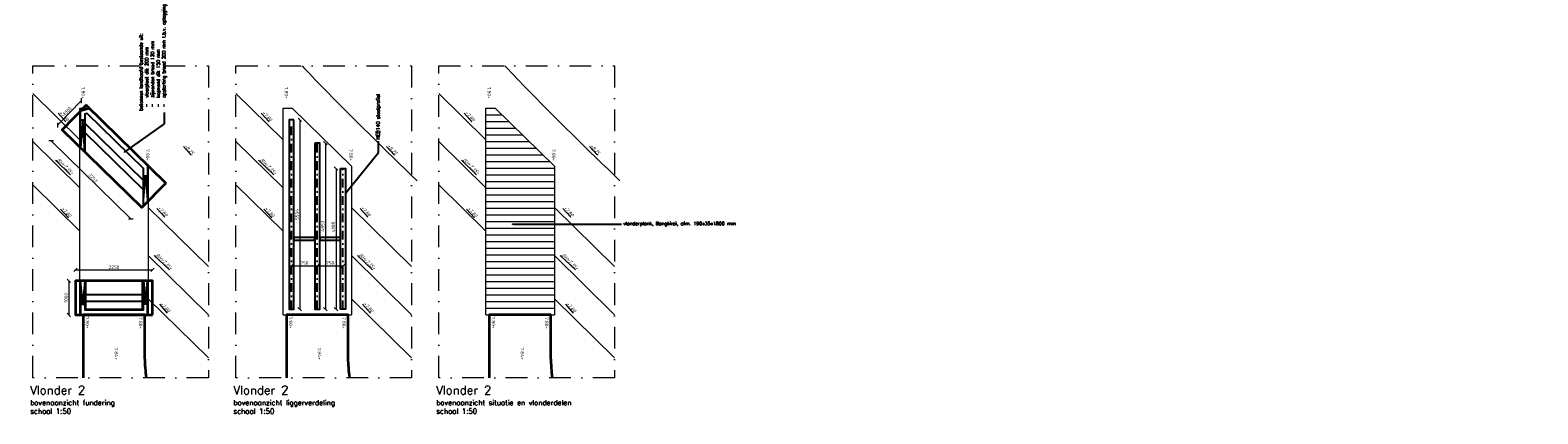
# Model space of a CAD drawing. Header units: metres. Extents: x -95462 to 707558, y 0 to 358316.
# Tile 2 of 50: x -67026 to -23035, y 46672 to 57884. Entities that reach past the tile are written whole.
import ezdxf
from ezdxf import colors
from ezdxf.entities.mleader import LeaderData, LeaderLine
from ezdxf.math import Vec2, Vec3

# ---------------------------------------------------------------- set-up
doc = ezdxf.new("R2010")
doc.units = ezdxf.units.M
doc.header["$LTSCALE"] = 20
doc.linetypes.add('DASHDOT', pattern=[25.4, 12.7, -6.35, 0, -6.35])
for name, color, linetype, lineweight in [('B-RO-OG-HOOGTEPUNT-T18', 253, 'Continuous', 13), ('B-WE-GW-TALUD_KRUIN-G', 252, 'Continuous', 18), ('B-WE-GW-WATERGANG_SLOOT_BODEM-G', 252, 'Continuous', 18), ('N-WE-BC-BETONVORM_OPLEGGING-G', 3, 'Continuous', 25), ('N-WE-BC-BETONVORM_TALUDVLEUGELS-G', 3, 'Continuous', 25), ('N-WE-BC-BETONVORM_VLOERPLAAT-G', 50, 'Continuous', 35), ('N-WE-HC-HOUTVORM-DEKDEEL-G', 1, 'Continuous', 18), ('N-WE-SC-STAALVORM_HEA 140-G', 140, 'Continuous', 25), ('N-WE-VH-VERHARDING_HALFVERHARDING-G', 1, 'Continuous', 35), ('TL00_hartlijnen staal', 220, 'DASHDOT', 25), ('X-XX-AL-AANPIJLING-M', 7, 'Continuous', 18), ('X-XX-AL-BREEKLIJN-G', 7, 'DASHDOT', 18), ('X-XX-AL-HOOGTELABEL-T25', 1, 'Continuous', 25), ('X-XX-AL-M', 7, 'Continuous', 18)]:
    doc.layers.add(name, color=color, linetype=linetype, lineweight=lineweight)
doc.layers.add('tt00_tekst', color=7, linetype='Continuous')
doc.styles.add('NLCS-ISO', font='NLCS-ISO.ttf')
doc.styles.add('NLCS-ISO-M200-T18_CURSIEF', font='NLCS-ISO.ttf', dxfattribs={"oblique": 30, "height": 0.36})
doc.styles.add('ROMANS', font='romans.shx')
doc.dimstyles.new('NLCS RODOR-DIM-050mm$0', dxfattribs={"dimscale": 50, "dimtxt": 2, "dimasz": 2, "dimexe": 1.25, "dimexo": 0.625, "dimtad": 1, "dimdec": 0, "dimzin": 1, "dimdsep": 46, "dimtxsty": 'NLCS-ISO', "dimblk": 'OBLIQUE', "dimcen": 0, "dimse1": 1, "dimse2": 1, "dimclrd": 256, "dimclre": 1, "dimclrt": 256, "dimadec": 0, "dimazin": 0, "dimtfac": 1, "dimtdec": 0, "dimtmove": 0, "dimatfit": 0, "dimfxl": 1, "dimtolj": 1, "dimtzin": 0, "dimlwd": -1, "dimlwe": -1, "dimarcsym": 0})

# ---------------------------------------------------------------- blocks, each defined once
blk = doc.blocks.new('_Oblique')
at = {"color": 0, "linetype": 'ByBlock', "lineweight": -2}
blk.add_line((-0.5, -0.5), (0.5, 0.5), dxfattribs=at)
blk = doc.blocks.new('*D297')
at = {"layer": 'Defpoints', "color": 0, "transparency": 16777216}
for p in [(-59398, 55266), (-59406, 49732), (-59162, 49732)]:
    blk.add_point(p, dxfattribs=at)
at = {"layer": 'X-XX-AL-M', "transparency": 16777216}
blk.add_line((-59154, 55266), (-59162, 49732), dxfattribs=at)
at = {"layer": 'X-XX-AL-M', "transparency": 16777216, "xscale": 100, "yscale": 100, "zscale": 100}
for p, rotation in [((-59154, 55266), 89.91297685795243), ((-59162, 49732), 269.9129768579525)]:
    blk.add_blockref('_Oblique', p, dxfattribs=dict(at, rotation=rotation))
at = {"layer": 'X-XX-AL-M', "transparency": 16777216, "insert": (-59239, 52499), "char_height": 100, "attachment_point": 5, "rotation": 89.913, "style": 'NLCS-ISO'}
blk.add_mtext('\\A1;5534', dxfattribs=at)
blk = doc.blocks.new('*D298')
at = {"layer": 'Defpoints', "color": 0, "transparency": 16777216}
for p in [(-58648, 50996), (-59398, 49732), (-58648, 49732)]:
    blk.add_point(p, dxfattribs=at)
at = {"layer": 'X-XX-AL-M', "transparency": 16777216}
blk.add_line((-59398, 50996), (-58648, 50996), dxfattribs=at)
at = {"layer": 'X-XX-AL-M', "transparency": 16777216, "xscale": 100, "yscale": 100, "zscale": 100}
for p, rotation in [((-59398, 50996), 179.9999219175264), ((-58648, 50996), 359.9999219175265)]:
    blk.add_blockref('_Oblique', p, dxfattribs=dict(at, rotation=rotation))
at = {"layer": 'X-XX-AL-M', "transparency": 16777216, "insert": (-59023, 51077), "char_height": 100, "attachment_point": 5, "rotation": 359.9999, "style": 'NLCS-ISO'}
blk.add_mtext('\\A1;750', dxfattribs=at)
blk = doc.blocks.new('*D299')
at = {"layer": 'Defpoints', "color": 0, "transparency": 16777216}
for p in [(-57898, 50996), (-58648, 49732), (-57898, 49732)]:
    blk.add_point(p, dxfattribs=at)
at = {"layer": 'X-XX-AL-M', "transparency": 16777216}
blk.add_line((-58648, 50996), (-57898, 50996), dxfattribs=at)
at = {"layer": 'X-XX-AL-M', "transparency": 16777216, "xscale": 100, "yscale": 100, "zscale": 100}
for p, rotation in [((-58648, 50996), 180.00065022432), ((-57898, 50996), 0.0006502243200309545)]:
    blk.add_blockref('_Oblique', p, dxfattribs=dict(at, rotation=rotation))
at = {"layer": 'X-XX-AL-M', "transparency": 16777216, "insert": (-58273, 51077), "char_height": 100, "attachment_point": 5, "rotation": 0.0007, "style": 'NLCS-ISO'}
blk.add_mtext('\\A1;750', dxfattribs=at)
blk = doc.blocks.new('*D300')
at = {"layer": 'Defpoints', "color": 0, "transparency": 16777216}
for p in [(-63453, 50878), (-65703, 49562), (-63453, 49562)]:
    blk.add_point(p, dxfattribs=at)
at = {"layer": 'X-XX-AL-M', "transparency": 16777216}
blk.add_line((-65703, 50878), (-63453, 50878), dxfattribs=at)
at = {"layer": 'X-XX-AL-M', "transparency": 16777216, "xscale": 100, "yscale": 100, "zscale": 100, "rotation": 180}
blk.add_blockref('_Oblique', (-65703, 50878), dxfattribs=at)
at = {"layer": 'X-XX-AL-M', "transparency": 16777216, "xscale": 100, "yscale": 100, "zscale": 100}
blk.add_blockref('_Oblique', (-63453, 50878), dxfattribs=at)
at = {"layer": 'X-XX-AL-M', "transparency": 16777216, "insert": (-64578, 50959), "char_height": 100, "attachment_point": 5, "style": 'NLCS-ISO'}
blk.add_mtext('\\A1;2250', dxfattribs=at)
blk = doc.blocks.new('*D301')
at = {"layer": 'Defpoints', "color": 0, "transparency": 16777216}
for p in [(-63453, 50562), (-65898, 49562), (-63453, 49562)]:
    blk.add_point(p, dxfattribs=at)
at = {"layer": 'X-XX-AL-M', "transparency": 16777216}
blk.add_line((-65898, 50562), (-65898, 49562), dxfattribs=at)
at = {"layer": 'X-XX-AL-M', "transparency": 16777216, "xscale": 100, "yscale": 100, "zscale": 100}
for p, rotation in [((-65898, 50562), 90), ((-65898, 49562), 270)]:
    blk.add_blockref('_Oblique', p, dxfattribs=dict(at, rotation=rotation))
at = {"layer": 'X-XX-AL-M', "transparency": 16777216, "insert": (-65979, 50062), "char_height": 100, "attachment_point": 5, "rotation": 90, "style": 'NLCS-ISO'}
blk.add_mtext('\\A1;1000', dxfattribs=at)
blk = doc.blocks.new('*D302')
at = {"layer": 'Defpoints', "color": 0, "transparency": 16777216}
for p in [(-66091, 54973), (-64087, 52371), (-63767, 52698)]:
    blk.add_point(p, dxfattribs=at)
at = {"layer": 'X-XX-AL-M', "transparency": 16777216}
blk.add_line((-66411, 54647), (-64087, 52371), dxfattribs=at)
at = {"layer": 'X-XX-AL-M', "transparency": 16777216, "xscale": 100, "yscale": 100, "zscale": 100}
for p, rotation in [((-66411, 54647), 135.6031520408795), ((-64087, 52371), 315.6031520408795)]:
    blk.add_blockref('_Oblique', p, dxfattribs=dict(at, rotation=rotation))
at = {"layer": 'X-XX-AL-M', "transparency": 16777216, "insert": (-65192, 53567), "char_height": 100, "attachment_point": 5, "rotation": 315.6032, "style": 'NLCS-ISO'}
blk.add_mtext('\\A1;3253', dxfattribs=at)
blk = doc.blocks.new('*D303')
at = {"layer": 'Defpoints', "color": 0, "transparency": 16777216}
for p in [(-65531, 55824), (-63496, 53832), (-64196, 53117)]:
    blk.add_point(p, dxfattribs=at)
at = {"layer": 'X-XX-AL-M', "transparency": 16777216}
blk.add_line((-66230, 55109), (-65531, 55824), dxfattribs=at)
at = {"layer": 'X-XX-AL-M', "transparency": 16777216, "xscale": 100, "yscale": 100, "zscale": 100}
for p, rotation in [((-65531, 55824), 45.60315204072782), ((-66230, 55109), 225.6031520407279)]:
    blk.add_blockref('_Oblique', p, dxfattribs=dict(at, rotation=rotation))
at = {"layer": 'X-XX-AL-M', "transparency": 16777216, "insert": (-65939, 55523), "char_height": 100, "attachment_point": 5, "rotation": 45.6032, "style": 'NLCS-ISO'}
blk.add_mtext('\\A1;1000', dxfattribs=at)
blk = doc.blocks.new('*D304')
at = {"layer": 'Defpoints', "color": 0, "transparency": 16777216}
for p in [(-58648, 54585), (-58648, 49732), (-58412, 49732)]:
    blk.add_point(p, dxfattribs=at)
at = {"layer": 'X-XX-AL-M', "transparency": 16777216}
blk.add_line((-58412, 54585), (-58412, 49732), dxfattribs=at)
at = {"layer": 'X-XX-AL-M', "transparency": 16777216, "xscale": 100, "yscale": 100, "zscale": 100}
for p, rotation in [((-58412, 54585), 90), ((-58412, 49732), 270)]:
    blk.add_blockref('_Oblique', p, dxfattribs=dict(at, rotation=rotation))
at = {"layer": 'X-XX-AL-M', "transparency": 16777216, "insert": (-58493, 52159), "char_height": 100, "attachment_point": 5, "rotation": 90, "style": 'NLCS-ISO'}
blk.add_mtext('\\A1;4853', dxfattribs=at)
blk = doc.blocks.new('*D305')
at = {"layer": 'Defpoints', "color": 0, "transparency": 16777216}
for p in [(-57968, 53841), (-58102, 49732), (-57828, 49732)]:
    blk.add_point(p, dxfattribs=at)
at = {"layer": 'X-XX-AL-M', "transparency": 16777216}
blk.add_line((-58102, 53841), (-58102, 49732), dxfattribs=at)
at = {"layer": 'X-XX-AL-M', "transparency": 16777216, "xscale": 100, "yscale": 100, "zscale": 100}
for p, rotation in [((-58102, 53841), 90), ((-58102, 49732), 270)]:
    blk.add_blockref('_Oblique', p, dxfattribs=dict(at, rotation=rotation))
at = {"layer": 'X-XX-AL-M', "transparency": 16777216, "insert": (-58183, 52135), "char_height": 100, "attachment_point": 5, "rotation": 90, "style": 'NLCS-ISO'}
blk.add_mtext('\\A1;4108', dxfattribs=at)
blk = doc.blocks.new('_Dot')
at = {"color": 0, "linetype": 'ByBlock', "lineweight": -2}
blk.add_line((-0.5, 0), (-1, 0), dxfattribs=at)
at = {"color": 0, "linetype": 'ByBlock', "const_width": 0.5}
blk.add_lwpolyline([(-0.25, 0, 1), (0.25, 0, 1)], format="xyb", close=True, dxfattribs=at)

msp = doc.modelspace()

# ---------------------------------------------------------------- linework, layer by layer
at = {"layer": 'B-WE-GW-TALUD_KRUIN-G', "ltscale": 3, "flags": 128}
for points in [[(-59093.95, 56838.287), (-59038.723, 56780.52), (-58868.091, 56602.899), (-58697.037, 56425.695), (-58525.563, 56248.908), (-58353.67, 56072.542), (-58181.359, 55896.596), (-58008.633, 55721.073), (-57835.492, 55545.975), (-57661.939, 55371.302), (-57487.974, 55197.056), (-57313.6, 55023.238), (-57138.818, 54849.85), (-56963.63, 54676.894), (-56788.037, 54504.371), (-56612.04, 54332.281), (-56435.642, 54160.628), (-56258.844, 53989.411), (-56081.648, 53818.633), (-55904.055, 53648.295), (-55732.898, 53484.918)], [(-59093.95, 56838.287), (-59038.723, 56780.52), (-58868.091, 56602.899), (-58697.037, 56425.695), (-58525.563, 56248.908), (-58353.67, 56072.542), (-58181.359, 55896.596), (-58008.633, 55721.073), (-57835.492, 55545.975), (-57661.939, 55371.302), (-57487.974, 55197.056), (-57313.6, 55023.238), (-57138.818, 54849.85), (-56963.63, 54676.894), (-56788.037, 54504.371), (-56612.04, 54332.281), (-56435.642, 54160.628), (-56258.844, 53989.411), (-56081.648, 53818.633), (-55904.055, 53648.295), (-55732.898, 53484.918)], [(-53176.772, 56838.287), (-53121.545, 56780.52), (-52950.913, 56602.899), (-52779.859, 56425.695), (-52608.385, 56248.908), (-52436.492, 56072.542), (-52264.181, 55896.596), (-52091.455, 55721.073), (-51918.314, 55545.975), (-51744.761, 55371.302), (-51570.796, 55197.056), (-51396.422, 55023.238), (-51221.64, 54849.85), (-51046.452, 54676.894), (-50870.858, 54504.371), (-50694.862, 54332.281), (-50518.464, 54160.628), (-50341.666, 53989.411), (-50164.47, 53818.633), (-49986.877, 53648.295), (-49815.72, 53484.918)]]:
    msp.add_lwpolyline(points, dxfattribs=at)
at = {"layer": 'B-WE-GW-TALUD_KRUIN-G', "ltscale": 2, "flags": 128}
for points in [[(-65578.447, 52008.865), (-66950.66, 53362.845)], [(-59647.988, 52008.865), (-61020.202, 53362.845)], [(-53730.81, 52008.865), (-55103.024, 53362.845)], [(-61825.43, 48305.719), (-63578.447, 50035.442)], [(-55894.971, 48305.719), (-57647.988, 50035.442)], [(-49977.793, 48305.719), (-51730.81, 50035.442)]]:
    msp.add_lwpolyline(points, dxfattribs=at)
at = {"layer": 'B-WE-GW-WATERGANG_SLOOT_BODEM-G'}
for points in [[(-66950.66, 56032.057), (-65578.447, 54678.078)], [(-61020.202, 56032.057), (-59647.988, 54678.078)], [(-55103.024, 56032.057), (-53730.81, 54678.078)], [(-66950.66, 54627.208), (-65578.447, 53273.229)], [(-61020.202, 54627.208), (-59647.988, 53273.229)], [(-55103.024, 54627.208), (-53730.81, 53273.229)], [(-63578.447, 52704.654), (-61825.43, 50974.932)], [(-57647.988, 52704.654), (-55894.971, 50974.932)], [(-51730.81, 52704.654), (-49977.793, 50974.932)], [(-63578.447, 51299.806), (-61825.43, 49570.083)], [(-57647.988, 51299.806), (-55894.971, 49570.083)], [(-51730.81, 51299.806), (-49977.793, 49570.083)]]:
    msp.add_lwpolyline(points, dxfattribs=at)
at = {"layer": 'N-WE-BC-BETONVORM_OPLEGGING-G', "flags": 128}
for points in [[(-65433.447, 55168.823), (-63723.447, 53494.452)], [(-65433.447, 54888.912), (-63723.447, 53214.54)], [(-65433.447, 50162.296), (-63723.447, 50162.296)], [(-65433.447, 49962.296), (-63723.447, 49962.296)]]:
    msp.add_lwpolyline(points, dxfattribs=at)
at = {"layer": 'N-WE-BC-BETONVORM_TALUDVLEUGELS-G'}
for p, q in [((-65553.447, 55262.296), (-65433.447, 55262.296)), ((-63603.447, 53616.775), (-63723.447, 53616.775)), ((-65553.447, 49882.296), (-65433.447, 49882.296)), ((-63603.447, 49882.296), (-63723.447, 49882.296))]:
    msp.add_line(p, q, dxfattribs=at)
at = {"layer": 'N-WE-BC-BETONVORM_TALUDVLEUGELS-G', "flags": 128}
msp.add_lwpolyline([(-65553.447, 54446.588), (-65553.447, 55522.547), (-65291.38, 55589.54), (-63603.447, 53936.775), (-63603.447, 52864.771), (-63723.447, 52742.218), (-63723.447, 53844.341), (-65361.088, 55447.862), (-65433.447, 55429.364), (-65433.447, 54329.088)], close=True, dxfattribs=at)
at = {"layer": 'N-WE-BC-BETONVORM_TALUDVLEUGELS-G', "color": 1, "flags": 128}
for points in [[(-65433.447, 54329.088), (-65493.447, 55262.296), (-65553.447, 54446.588)], [(-63723.447, 52936.775), (-63663.447, 53616.775), (-63603.447, 52936.775)], [(-65433.447, 50562.296), (-65493.447, 49882.296), (-65553.447, 50562.296)], [(-63723.447, 50562.296), (-63663.447, 49882.296), (-63603.447, 50562.296)]]:
    msp.add_lwpolyline(points, dxfattribs=at)
at = {"layer": 'N-WE-BC-BETONVORM_TALUDVLEUGELS-G', "flags": 128}
for points in [[(-65553.447, 50562.296), (-65553.447, 49562.296), (-63603.447, 49562.296), (-63603.447, 50562.296)], [(-65433.447, 50562.296), (-65433.447, 49712.296), (-63723.447, 49712.296), (-63723.447, 50562.296)], [(-65413.447, 50562.296), (-65413.447, 49732.296), (-63743.447, 49732.296), (-63743.447, 50562.296)]]:
    msp.add_lwpolyline(points, dxfattribs=at)
at = {"layer": 'N-WE-BC-BETONVORM_VLOERPLAAT-G', "flags": 128}
for points in [[(-63067.564, 53412.057), (-63767.188, 52697.546), (-66091.307, 54973.242), (-65391.683, 55687.753)], [(-63453.447, 49562.296), (-63453.447, 50562.296), (-65703.447, 50562.296), (-65703.447, 49562.296)]]:
    msp.add_lwpolyline(points, close=True, dxfattribs=at)
at = {"layer": 'N-WE-HC-HOUTVORM-DEKDEEL-G'}
for p, q in [((-65309.515, 55607.296), (-63585.584, 53919.285)), ((-53730.81, 55412.296), (-53262.728, 55412.296)), ((-53730.81, 55217.296), (-53063.579, 55217.296)), ((-53730.81, 55022.296), (-52864.429, 55022.296)), ((-53730.81, 54827.296), (-52665.28, 54827.296)), ((-53730.81, 54632.296), (-52466.131, 54632.296)), ((-53730.81, 54437.296), (-52266.981, 54437.296)), ((-53730.81, 54242.296), (-52067.832, 54242.296)), ((-53730.81, 54047.296), (-51868.683, 54047.296)), ((-53730.81, 53852.296), (-51730.81, 53852.296)), ((-53730.81, 53657.296), (-51730.81, 53657.296)), ((-53730.81, 53462.296), (-51730.81, 53462.296)), ((-53730.81, 53267.296), (-51730.81, 53267.296)), ((-53730.81, 53072.296), (-51730.81, 53072.296)), ((-53730.81, 52877.296), (-51730.81, 52877.296)), ((-53730.81, 52682.296), (-51730.81, 52682.296)), ((-53730.81, 52487.296), (-51730.81, 52487.296)), ((-53730.81, 52292.296), (-51730.81, 52292.296)), ((-53730.81, 52097.296), (-51730.81, 52097.296)), ((-53730.81, 51902.296), (-51730.81, 51902.296)), ((-53730.81, 51707.296), (-51730.81, 51707.296)), ((-53730.81, 51512.296), (-51730.81, 51512.296)), ((-53730.81, 51317.296), (-51730.81, 51317.296)), ((-53730.81, 51122.296), (-51730.81, 51122.296)), ((-53730.81, 50927.296), (-51730.81, 50927.296)), ((-53730.81, 50732.296), (-51730.81, 50732.296)), ((-53730.81, 50537.296), (-51730.81, 50537.296)), ((-53730.81, 50342.296), (-51730.81, 50342.296)), ((-53730.81, 50147.296), (-51730.81, 50147.296)), ((-53730.81, 49952.296), (-51730.81, 49952.296)), ((-53730.81, 49757.296), (-51730.81, 49757.296)), ((-65578.447, 49562.296), (-63578.447, 49562.296)), ((-59647.988, 49562.296), (-57647.988, 49562.296)), ((-53730.81, 49562.296), (-51730.81, 49562.296))]:
    msp.add_line(p, q, dxfattribs=at)
at = {"layer": 'N-WE-HC-HOUTVORM-DEKDEEL-G', "flags": 128}
for points in [[(-65578.447, 49562.296), (-65578.447, 55607.296), (-65309.515, 55607.296), (-63578.447, 53912.296), (-63578.447, 49562.296)], [(-59647.988, 49562.296), (-59647.988, 55607.296), (-59379.056, 55607.296), (-57647.988, 53912.296), (-57647.988, 49562.296)], [(-53730.81, 49562.296), (-53730.81, 55607.296), (-53461.878, 55607.296), (-51730.81, 53912.296), (-51730.81, 49562.296)]]:
    msp.add_lwpolyline(points, dxfattribs=at)
at = {"layer": 'N-WE-SC-STAALVORM_HEA 140-G'}
for points in [[(-59327.988, 55266.337), (-59467.988, 55266.337), (-59467.987, 49732.289), (-59327.987, 49732.306)], [(-58717.988, 54584.994), (-58717.988, 49732.288), (-58577.988, 49732.305), (-58577.988, 54584.994)], [(-57967.989, 53840.65), (-57827.989, 53841.177), (-57827.989, 49732.305), (-57967.988, 49732.305)], [(-59327.988, 51746.515), (-58717.988, 51746.497), (-58717.988, 51826.497), (-59327.988, 51826.515)], [(-58577.988, 51746.514), (-57967.988, 51746.496), (-57967.988, 51826.496), (-58577.988, 51826.514)]]:
    msp.add_lwpolyline(points, close=True, dxfattribs=at)
at = {"layer": 'N-WE-VH-VERHARDING_HALFVERHARDING-G'}
for points in [[(-63632.179, 47728.655, -0.020468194), (-63677.052, 48300.67, -0.00933914), (-63678.447, 48375.364), (-63678.447, 49562.296), (-65478.447, 49562.296), (-65478.447, 47728.655)], [(-57701.72, 47728.655, -0.020468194), (-57746.593, 48300.67, -0.00933914), (-57747.988, 48375.364), (-57747.988, 49562.296), (-59547.988, 49562.296), (-59547.988, 47728.655)], [(-51784.542, 47728.655, -0.020468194), (-51829.415, 48300.67, -0.00933914), (-51830.81, 48375.364), (-51830.81, 49562.296), (-53630.81, 49562.296), (-53630.81, 47728.655)]]:
    msp.add_lwpolyline(points, format="xyb", dxfattribs=at)
at = {"layer": 'TL00_hartlijnen staal'}
for p, q in [((-59397.987, 49732.297), (-59397.988, 55266.337)), ((-58647.987, 49732.296), (-58647.988, 54584.994)), ((-57897.988, 49732.305), (-57897.988, 53840.913))]:
    msp.add_line(p, q, dxfattribs=at)
at = {"layer": 'X-XX-AL-BREEKLIJN-G', "ltscale": 2.5}
for points in [[(-66950.66, 56838.287), (-61825.43, 56838.287), (-61825.43, 47728.655), (-66950.66, 47728.655)], [(-61020.202, 56838.287), (-55894.971, 56838.287), (-55894.971, 47728.655), (-61020.202, 47728.655)], [(-55103.024, 56838.287), (-49977.793, 56838.287), (-49977.793, 47728.655), (-55103.024, 47728.655)]]:
    msp.add_lwpolyline(points, close=True, dxfattribs=at)

# ---------------------------------------------------------------- texts
at = {"layer": 'B-RO-OG-HOOGTEPUNT-T18', "style": 'NLCS-ISO-M200-T18_CURSIEF', "oblique": 15, "width": 1.035276}
for s, p in [('%%U+7.80', (-66193.848, 55466.135)), ('%%U+7.80', (-60263.389, 55466.135)), ('%%U+7.80', (-54346.211, 55466.135)), ('%%U+8.25', (-62537.865, 54493.852)), ('%%U+8.25', (-56607.406, 54493.852)), ('%%U+8.25', (-50690.228, 54493.852)), ('%%U+7.80', (-66120.607, 52664.676)), ('%%U+7.80', (-63310.615, 52685.637)), ('%%U+7.80', (-60190.148, 52664.676)), ('%%U+7.80', (-57380.156, 52685.637)), ('%%U+7.80', (-54272.97, 52664.676)), ('%%U+7.80', (-51462.978, 52685.637)), ('%%U+7.80', (-63237.374, 49884.177)), ('%%U+7.80', (-57306.915, 49884.177)), ('%%U+7.80', (-51389.737, 49884.177))]:
    msp.add_text(s, height=100, rotation=312.0235499, dxfattribs=at).set_placement(p)
at = {"layer": 'B-RO-OG-HOOGTEPUNT-T18', "style": 'NLCS-ISO-M200-T18_CURSIEF', "oblique": 30}
for p in [(-66266.879, 54090.169), (-60336.421, 54090.169), (-54419.242, 54090.169), (-63383.647, 51309.671), (-57453.188, 51309.671), (-51536.01, 51309.671)]:
    msp.add_text('%%UBH=7.35+', height=100, rotation=316.25705, dxfattribs=at).set_placement(p)
at = {"layer": 'tt00_tekst', "char_height": 250, "width": 5688.91318, "attachment_point": 1, "style": 'ROMANS'}
for s, insert in [('{\\C4;Vlonder 2\\P\\H0.6x;\\C3;bovenaanzicht fundering\\Pschaal 1:50}', (-67026.304, 47491.553)), ('{\\C4;Vlonder 2\\P\\H0.6x;\\C3;bovenaanzicht liggerverdeling\\Pschaal 1:50}', (-61095.845, 47491.553)), ('{\\C4;Vlonder 2\\P\\H0.6x;\\C3;bovenaanzicht situatie en vlonderdelen\\Pschaal 1:50}', (-55178.667, 47491.553))]:
    msp.add_mtext(s, dxfattribs=dict(at, insert=insert))
at = {"layer": 'X-XX-AL-HOOGTELABEL-T25', "style": 'NLCS-ISO'}
for s, p in [('7.80+', (-65532.019, 56230.228)), ('7.80+', (-59601.561, 56230.228)), ('7.80+', (-53684.382, 56230.228)), ('7.80+', (-63648.949, 54403.499)), ('7.80+', (-57718.49, 54403.499)), ('7.80+', (-57718.49, 54403.499)), ('7.80+', (-51801.312, 54403.499)), ('7.80+', (-65408.822, 49514.628)), ('7.80+', (-63854.822, 49496.784)), ('7.80+', (-59478.363, 49514.628)), ('7.80+', (-57924.364, 49496.784)), ('7.80+', (-53561.185, 49514.628)), ('7.80+', (-52007.185, 49496.784)), ('7.84+', (-64566.499, 48609.866)), ('7.84+', (-58636.04, 48609.866)), ('7.84+', (-52718.862, 48609.866))]:
    msp.add_text(s, height=100, rotation=271.1242935, dxfattribs=at).set_placement(p)

# ---------------------------------------------------------------- dimensions: what is measured, and where the dimension line sits
at = {"layer": 'X-XX-AL-M'}
for p1, p2, distance, picture, middle in [((-64195.894, 53117.321), (-63496.27, 53831.832), 2847.242, '*D303', (-65938.522, 55523.419)), ((-59397.988, 55266.337), (-59406.393, 49732.296), 244.247, '*D297', (-59239.194, 52499.069)), ((-66091.307, 54973.242), (-63767.188, 52697.546), -456.944, '*D302', (-65192.092, 53566.957)), ((-58647.988, 54584.994), (-58647.987, 49732.296), 235.841, '*D304', (-58493.397, 52158.645)), ((-59397.987, 49732.297), (-58647.987, 49732.296), 1263.823, '*D298', (-59022.986, 51077.369)), ((-58647.987, 49732.296), (-57897.988, 49732.305), 1263.806, '*D299', (-58273.003, 51077.357)), ((-63453.447, 50562.296), (-63453.447, 49562.296), -2444.501, '*D301', (-65979.198, 50062.296)), ((-65703.447, 49562.296), (-63453.447, 49562.296), 1315.672, '*D300', (-64578.447, 50959.218))]:
    dim = msp.add_aligned_dim(p1=p1, p2=p2, distance=distance, dimstyle='NLCS RODOR-DIM-050mm$0', dxfattribs=at)
    dim.commit()
    dim.dimension.update_dxf_attribs({"geometry": picture, "text_midpoint": middle})
dim = msp.add_linear_dim(base=(-58102.052, 49732.305), p1=(-57967.989, 53840.65), p2=(-57827.989, 49732.305), angle=90, dimstyle='NLCS RODOR-DIM-050mm$0', dxfattribs=at)
dim.commit()
dim.dimension.update_dxf_attribs({"geometry": '*D305', "text_midpoint": (-58102.052, 52134.892), "dimtype": 160})

# ---------------------------------------------------------------- leaders
ml = msp.add_multileader_mtext('Standard')
ml.set_content('betonnen landhoofd bestaande uit:\\P\\pxi-3,l4,t4;-^Ivloerplaat dik 200 mm\\P-^Izijwanden breed 120 mm\\P-^Ikopwand dik 150 mm\\P-^Iopstorting breed 200 mm t.b.v. oplegging', color=2, style='ROMANS')
ml.set_leader_properties(color=1)
ml.build(insert=Vec2(0, 0))
ml.multileader.update_dxf_attribs({"has_dogleg": 0, "text_left_attachment_type": 3, "text_right_attachment_type": 3, "dogleg_length": 0.36, "arrow_head_size": 50, "scale": 50})
ctx = ml.context
ctx.base_point, ctx.scale, ctx.char_height, ctx.arrow_head_size, ctx.landing_gap_size, ctx.plane_origin, ctx.plane_x_axis, ctx.plane_y_axis = Vec3(-63108.792, 55481.511), 50, 100, 50, 50, Vec3(-62837.502, 54674.764), Vec3(0, 1), Vec3(-1, 0)
ctx.left_attachment, ctx.right_attachment = 3, 3
notes = []
notes.append((ctx, [(0, (1, 1, 0), (-63108.792, 55463.511), (0, 1), 18, [(0, [(-64313.476, 54292.778), (-63108.792, 55144.652)], 0, [])])]))
ctx.mtext.insert, ctx.mtext.text_direction, ctx.mtext.rotation, ctx.mtext.flow_direction = Vec3(-63842.126, 55531.511), Vec3(0, 1), 1.570796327, 5
ml = msp.add_multileader_mtext('Standard')
ml.set_content('HEB140 staalprofiel', color=2, style='ROMANS')
ml.set_leader_properties(color=1)
ml.build(insert=Vec2(0, 0))
ml.multileader.update_dxf_attribs({"has_dogleg": 0, "text_left_attachment_type": 3, "text_right_attachment_type": 3, "dogleg_length": 0.36, "arrow_head_size": 50, "scale": 50})
ctx = ml.context
ctx.base_point, ctx.scale, ctx.char_height, ctx.arrow_head_size, ctx.landing_gap_size, ctx.plane_origin, ctx.plane_x_axis, ctx.plane_y_axis = Vec3(-56860.893, 54643.222), 50, 100, 50, 50, Vec3(-56589.603, 53836.475), Vec3(0, 1), Vec3(-1, 0)
ctx.left_attachment, ctx.right_attachment = 3, 3
notes.append((ctx, [(0, (1, 1, 0), (-56860.893, 54625.222), (0, 1), 18, [(0, [(-57850.66, 53087.506), (-56860.893, 54306.363)], 0, [])])]))
ctx.mtext.insert, ctx.mtext.text_direction, ctx.mtext.rotation, ctx.mtext.flow_direction = Vec3(-56927.559, 54693.222), Vec3(0, 1), 1.570796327, 5
at = {"layer": 'X-XX-AL-AANPIJLING-M'}
ml = msp.add_multileader_mtext('Standard', dxfattribs=at)
ml.set_content('vlonderplank, Bangkirai, afm. 190x35x1800 mm', color=2, style='ROMANS')
ml.set_leader_properties(color=1)
ml.set_arrow_properties(name='DOT')
ml.build(insert=Vec2(0, 0))
ml.multileader.update_dxf_attribs({"has_dogleg": 0, "text_left_attachment_type": 3, "text_right_attachment_type": 3, "dogleg_length": 0.36, "arrow_head_size": 50, "scale": 50})
ctx = ml.context
ctx.base_point, ctx.scale, ctx.char_height, ctx.arrow_head_size, ctx.landing_gap_size, ctx.plane_origin = Vec3(-49768.058, 52217.783), 50, 100, 50, 50, Vec3(-51138.519, 52217.783)
ctx.left_attachment, ctx.right_attachment = 3, 3
notes.append((ctx, [(0, (1, 1, 0), (-49786.058, 52217.783), (1, 0), 18, [(0, [(-52951.98, 52217.783)], 0, [])])]))
ctx.mtext.insert, ctx.mtext.width, ctx.mtext.flow_direction = Vec3(-49718.058, 52284.45), 3960.4503, 5
for ctx, leaders in notes:
    for number, flags, end, landing, length, lines in leaders:
        leader = LeaderData()
        leader.index, (leader.has_last_leader_line, leader.has_dogleg_vector, leader.attachment_direction) = number, flags
        leader.last_leader_point, leader.dogleg_vector, leader.dogleg_length = Vec3(end), Vec3(landing), length
        for number, points, colour, breaks in lines:
            line = LeaderLine()
            line.index, line.vertices, line.color, line.breaks = number, Vec3.list(points), colors.encode_raw_color(colour), breaks
            leader.lines.append(line)
        ctx.leaders.append(leader)

doc.saveas('drawing.dxf')
